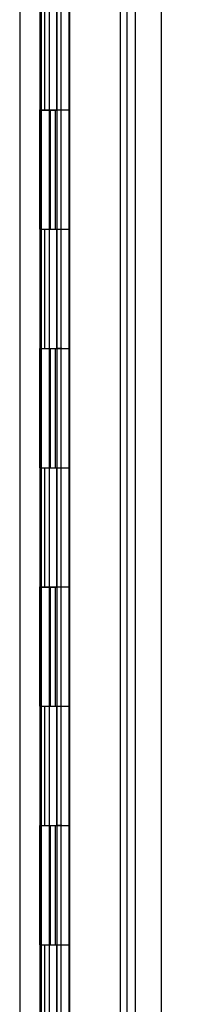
# Model space of a CAD drawing. Header units: inches. Extents: x 2 to 538, y -2 to 358.
# Tile 7 of 43: x 60.06 to 61.5, y 203.03 to 211.29. Entities that reach past the tile are written whole.
import ezdxf
from ezdxf.enums import TextEntityAlignment as Align
from ezdxf.lldxf.tags import DXFTag

# ---------------------------------------------------------------- set-up
doc = ezdxf.new("R2010")
doc.units = ezdxf.units.IN
doc.header["$MEASUREMENT"] = 0
for name, color, linetype in [('COM52168-7', 7, 'Continuous'), ('COM54746-68', 7, 'Continuous'), ('COM70219', 7, 'Continuous'), ('COM71159-5', 7, 'Continuous'), ('Default', 7, 'Continuous')]:
    doc.layers.add(name, color=color, linetype=linetype)
doc.styles.add('SEACAD_Times_New_Roman', font='times.ttf')
tags = doc.linetypes.add('HIDDEN2', pattern=[0.1875, 0.125, -0.0625]).pattern_tags.tags
tags[6:7] = [DXFTag(74, 4), DXFTag(75, 0), DXFTag(340, '0'), DXFTag(46, 0.0), DXFTag(50, 0.0), DXFTag(44, 0.0), DXFTag(45, 0.0)]
tags[4:5] = [DXFTag(74, 4), DXFTag(75, 0), DXFTag(340, '0'), DXFTag(46, 0.0), DXFTag(50, 0.0), DXFTag(44, 0.0), DXFTag(45, 0.0)]
doc.dimstyles.new('HAMMOND_(STH_-_540x360)', dxfattribs={"dimtxt": 2, "dimasz": 2.5, "dimexe": 1, "dimexo": 1, "dimgap": 0.5, "dimtad": 0, "dimtih": 1, "dimtoh": 1, "dimzin": 0, "dimdsep": 46, "dimtxsty": 'SEACAD_Times_New_Roman', "dimblk1": '_SE_FILLED', "dimblk2": '_SE_FILLED', "dimsah": 1, "dimcen": 1, "dimadec": 0, "dimazin": 0, "dimtfac": 0.8, "dimtofl": 0, "dimtmove": 0, "dimatfit": 3, "dimfxl": 0, "dimtolj": 1, "dimtzin": 0, "dimarcsym": 0})

# ---------------------------------------------------------------- blocks, each defined once
blk = doc.blocks.new('SE3')
at = {"layer": 'COM52168-7', "color": 7, "linetype": 'Continuous'}
for p, q in [((60.4727, 219.7297), (60.4727, 149.3328)), ((61.2427, 219.6818), (61.2427, 149.3808))]:
    blk.add_line(p, q, dxfattribs=at)
at = {"layer": 'COM52168-7', "color": 7, "linetype": 'HIDDEN2'}
blk.add_line((60.3676, 218.7568), (60.3676, 189.0947), dxfattribs=at)
at = {"layer": 'COM54746-68', "color": 7, "linetype": 'HIDDEN2'}
for p, q in [((60.3037, 218.5313), (60.3037, 151.5314)), ((60.4037, 151.5314), (60.4037, 218.5313)), ((60.9583, 150.5313), (60.9583, 218.5313)), ((60.2276, 210.5313), (60.2276, 211.5313)), ((60.2367, 211.5313), (60.2367, 210.5323)), ((60.3643, 211.5313), (60.3643, 210.5323)), ((60.2367, 210.5323), (60.2367, 210.5313)), ((60.2367, 210.5303), (60.3643, 210.5303)), ((60.3123, 210.5313), (60.3123, 209.5313)), ((60.3537, 210.5313), (60.3537, 209.5313)), ((60.4087, 210.5303), (60.3676, 210.5303)), ((60.2276, 208.5313), (60.2276, 209.5313)), ((60.2367, 209.5313), (60.2367, 208.5323)), ((60.3643, 209.5313), (60.3643, 208.5323)), ((60.2367, 208.5323), (60.2367, 208.5313)), ((60.2367, 208.5303), (60.3643, 208.5303)), ((60.3123, 208.5313), (60.3123, 207.5313)), ((60.3537, 208.5313), (60.3537, 207.5313)), ((60.4087, 208.5303), (60.3676, 208.5303)), ((60.2276, 206.5313), (60.2276, 207.5313)), ((60.2367, 207.5313), (60.2367, 206.5323)), ((60.3643, 207.5313), (60.3643, 206.5323)), ((60.2367, 206.5323), (60.2367, 206.5313)), ((60.2367, 206.5303), (60.3643, 206.5303)), ((60.3123, 206.5313), (60.3123, 205.5313)), ((60.3537, 206.5313), (60.3537, 205.5313)), ((60.4087, 206.5303), (60.3676, 206.5303)), ((60.2276, 204.5313), (60.2276, 205.5313)), ((60.2367, 205.5313), (60.2367, 204.5323)), ((60.3643, 205.5313), (60.3643, 204.5323)), ((60.2367, 204.5323), (60.2367, 204.5313)), ((60.2367, 204.5303), (60.3643, 204.5303)), ((60.3123, 204.5313), (60.3123, 203.5313)), ((60.3537, 204.5313), (60.3537, 203.5313)), ((60.4087, 204.5303), (60.3676, 204.5303)), ((60.2276, 202.5313), (60.2276, 203.5313)), ((60.2367, 203.5313), (60.2367, 202.5323)), ((60.3643, 203.5313), (60.3643, 202.5323))]:
    blk.add_line(p, q, dxfattribs=at)
at = {"layer": 'COM54746-68', "color": 7, "linetype": 'Continuous'}
for p, q in [((60.2673, 210.5313), (60.2673, 211.5313)), ((60.4707, 210.5313), (60.4707, 211.5313)), ((60.2232, 209.5313), (60.2232, 210.5313)), ((60.2232, 210.5313), (60.2673, 210.5313)), ((60.2276, 210.5313), (60.2276, 209.5313)), ((60.2367, 210.5323), (60.4707, 210.5323)), ((60.2367, 210.5313), (60.2367, 209.5313)), ((60.2673, 210.5313), (60.4707, 210.5313)), ((60.4707, 209.5313), (60.4707, 210.5323)), ((60.2232, 209.5313), (60.2673, 209.5313)), ((60.2673, 209.5313), (60.4707, 209.5313)), ((60.2673, 209.5313), (60.4707, 209.5313)), ((60.2673, 208.5313), (60.2673, 209.5313)), ((60.4707, 208.5313), (60.4707, 209.5313)), ((60.2232, 207.5313), (60.2232, 208.5313)), ((60.2232, 208.5313), (60.2673, 208.5313)), ((60.2276, 208.5313), (60.2276, 207.5313)), ((60.2367, 208.5323), (60.4707, 208.5323)), ((60.2367, 208.5313), (60.2367, 207.5313)), ((60.2673, 208.5313), (60.4707, 208.5313)), ((60.4707, 207.5313), (60.4707, 208.5323)), ((60.2232, 207.5313), (60.2673, 207.5313)), ((60.2673, 207.5313), (60.4707, 207.5313)), ((60.2673, 207.5313), (60.4707, 207.5313)), ((60.2673, 206.5313), (60.2673, 207.5313)), ((60.4707, 206.5313), (60.4707, 207.5313)), ((60.2232, 205.5313), (60.2232, 206.5313)), ((60.2232, 206.5313), (60.2673, 206.5313)), ((60.2276, 206.5313), (60.2276, 205.5313)), ((60.2367, 206.5323), (60.4707, 206.5323)), ((60.2367, 206.5313), (60.2367, 205.5313)), ((60.2673, 206.5313), (60.4707, 206.5313)), ((60.4707, 205.5313), (60.4707, 206.5323)), ((60.2232, 205.5313), (60.2673, 205.5313)), ((60.2673, 205.5313), (60.4707, 205.5313)), ((60.2673, 205.5313), (60.4707, 205.5313)), ((60.2673, 204.5313), (60.2673, 205.5313)), ((60.4707, 204.5313), (60.4707, 205.5313)), ((60.2232, 203.5313), (60.2232, 204.5313)), ((60.2232, 204.5313), (60.2673, 204.5313)), ((60.2276, 204.5313), (60.2276, 203.5313)), ((60.2367, 204.5323), (60.4707, 204.5323)), ((60.2367, 204.5313), (60.2367, 203.5313)), ((60.2673, 204.5313), (60.4707, 204.5313)), ((60.4707, 203.5313), (60.4707, 204.5323)), ((60.2232, 203.5313), (60.2673, 203.5313)), ((60.2673, 203.5313), (60.4707, 203.5313)), ((60.2673, 203.5313), (60.4707, 203.5313)), ((60.2673, 202.5313), (60.2673, 203.5313)), ((60.4707, 202.5313), (60.4707, 203.5313))]:
    blk.add_line(p, q, dxfattribs=at)
at = {"layer": 'COM70219', "color": 7, "linetype": 'HIDDEN2'}
blk.add_line((60.8977, 218.9988), (60.8977, 149.8518), dxfattribs=at)
at = {"layer": 'COM71159-5', "color": 7, "linetype": 'Continuous'}
blk.add_line((60.0557, 219.1128), (60.0557, 149.7378), dxfattribs=at)
at = {"layer": 'COM71159-5', "color": 7, "linetype": 'HIDDEN2'}
blk.add_line((61.0227, 219.1128), (61.0227, 149.7378), dxfattribs=at)
blk = doc.blocks.new('DMBLK3696')
at = {"layer": 'Default', "linetype": 'Continuous'}
for points in [[(69.8982, 217.3248), (69.4815, 219.8248), (69.0648, 217.3248)], [(69.8982, 151.7378), (69.0648, 151.7378), (69.4815, 149.2378)]]:
    blk.add_hatch(color=7, dxfattribs=at).paths.add_polyline_path(points)
at = {"layer": 'Default', "color": 7, "linetype": 'Continuous'}
for p, q in [((62.0997, 219.8248), (70.4815, 219.8248)), ((69.4815, 219.8248), (69.4815, 186.2313)), ((69.4815, 180.5313), (69.4815, 149.2378)), ((61.7337, 149.2378), (70.4815, 149.2378))]:
    blk.add_line(p, q, dxfattribs=at)
at = {"layer": 'Default', "color": 7, "linetype": 'Continuous', "style": 'SEACAD_Times_New_Roman'}
for s, p in [('70.59', (66.0692, 185.5313)), ('DOOR ', (64.908, 182.5313))]:
    blk.add_text(s, height=2, dxfattribs=at).set_placement(p, align=Align.TOP_LEFT)
blk = doc.blocks.new('_SE_FILLED')
at = {"color": 0}
blk.add_line((0, 0), (-1, 0), dxfattribs=at)
blk.add_solid([(0, 0), (-1, -0.1665), (-1, 0.1665), (0, 0)], dxfattribs=at)

msp = doc.modelspace()

# ---------------------------------------------------------------- block references
at = {"layer": 'Default'}
msp.add_blockref('SE3', (0, 0), dxfattribs=at)

# ---------------------------------------------------------------- dimensions: what is measured, and where the dimension line sits
at = {"layer": 'Default', "color": 7, "linetype": 'Continuous'}
dim = msp.add_linear_dim(base=(69.4815, 149.2378), p1=(61.0997, 219.8248), p2=(60.7337, 149.2378), angle=90, text='\\A1;<>\\PDOOR ', dimstyle='HAMMOND_(STH_-_540x360)', dxfattribs=at)
dim.commit()
dim.dimension.update_dxf_attribs({"geometry": 'DMBLK3696', "text_midpoint": (69.4815, 184.5313), "dimtype": 160})

doc.saveas('drawing.dxf')
